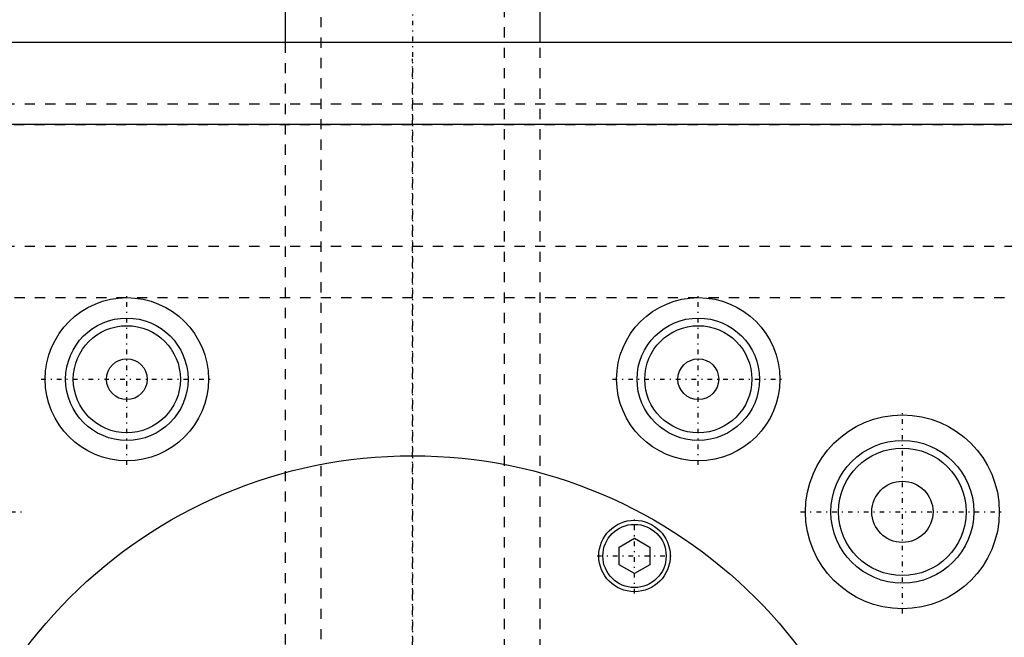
# Model space of a CAD drawing. Extents: x -120 to 120, y -92 to 634.
# Tile 7 of 9: x -39 to 58, y 330 to 390. Entities that reach past the tile are written whole.
import ezdxf

# ---------------------------------------------------------------- set-up
doc = ezdxf.new("R2010")
doc.units = 0
doc.linetypes.add('CENTER', pattern=[1.5, 0.45, -0.5, 0.05, -0.5])
doc.linetypes.add('DASHED', pattern=[2, 1, -1])
for name, color, linetype in [('AM_0', 7, 'CONTINUOUS'), ('AM_3', 7, 'DASHED'), ('AM_7', 7, 'CENTER')]:
    doc.layers.add(name, color=color, linetype=linetype)

msp = doc.modelspace()

# ---------------------------------------------------------------- linework, layer by layer
at = {"layer": 'AM_0', "color": 7, "linetype": 'CONTINUOUS'}
for p, q in [((-12.5, 585.5), (-12.5, 388)), ((12.5, 388), (12.5, 585.5)), ((120, 388), (-120, 388)), ((-75, 380), (75, 380)), ((20.25, 338.538), (21.75, 339.404)), ((21.75, 339.404), (23.25, 338.538)), ((20.25, 336.806), (20.25, 338.538)), ((23.25, 338.538), (23.25, 336.806)), ((21.75, 335.94), (20.25, 336.806)), ((23.25, 336.806), (21.75, 335.94))]:
    msp.add_line(p, q, dxfattribs=at)
for centre, radius in [((-28, 355), 8), ((28, 355), 8), ((-28, 355), 6), ((28, 355), 6), ((-28, 355), 5.25), ((28, 355), 5.25), ((-28, 355), 2), ((28, 355), 2), ((48, 342), 9.5), ((48, 342), 7), ((0, 300), 47.5), ((48, 342), 6.25), ((48, 342), 3), ((21.75, 337.672), 3.5), ((21.75, 337.672), 3.1)]:
    msp.add_circle(centre, radius, dxfattribs=at)
at = {"layer": 'AM_3', "color": 6, "linetype": 'DASHED'}
for p, q in [((-9, 600.5), (-9, -59.5)), ((9, -59.5), (9, 600.5)), ((-12.5, 388), (-12.5, -17.5)), ((12.5, -17.5), (12.5, 388)), ((-120, 382), (120, 382)), ((69.95, 379.95), (-69.95, 379.95)), ((75, 368), (-75, 368)), ((-75, 363), (75, 363))]:
    msp.add_line(p, q, dxfattribs=at)
at = {"layer": 'AM_7', "color": 4, "linetype": 'CENTER'}
for p, q in [((0, 633.5), (0, -92.5)), ((0, -18.4), (0, 386.4)), ((-28, 346.6), (-28, 363.4)), ((28, 346.6), (28, 363.4)), ((-36.4, 355), (-19.6, 355)), ((19.6, 355), (36.4, 355)), ((48, 332.025), (48, 351.975)), ((-57.975, 342), (-38.025, 342)), ((38.025, 342), (57.975, 342)), ((21.75, 333.997), (21.75, 341.347)), ((18.075, 337.672), (25.425, 337.672))]:
    msp.add_line(p, q, dxfattribs=at)

doc.saveas('drawing.dxf')
